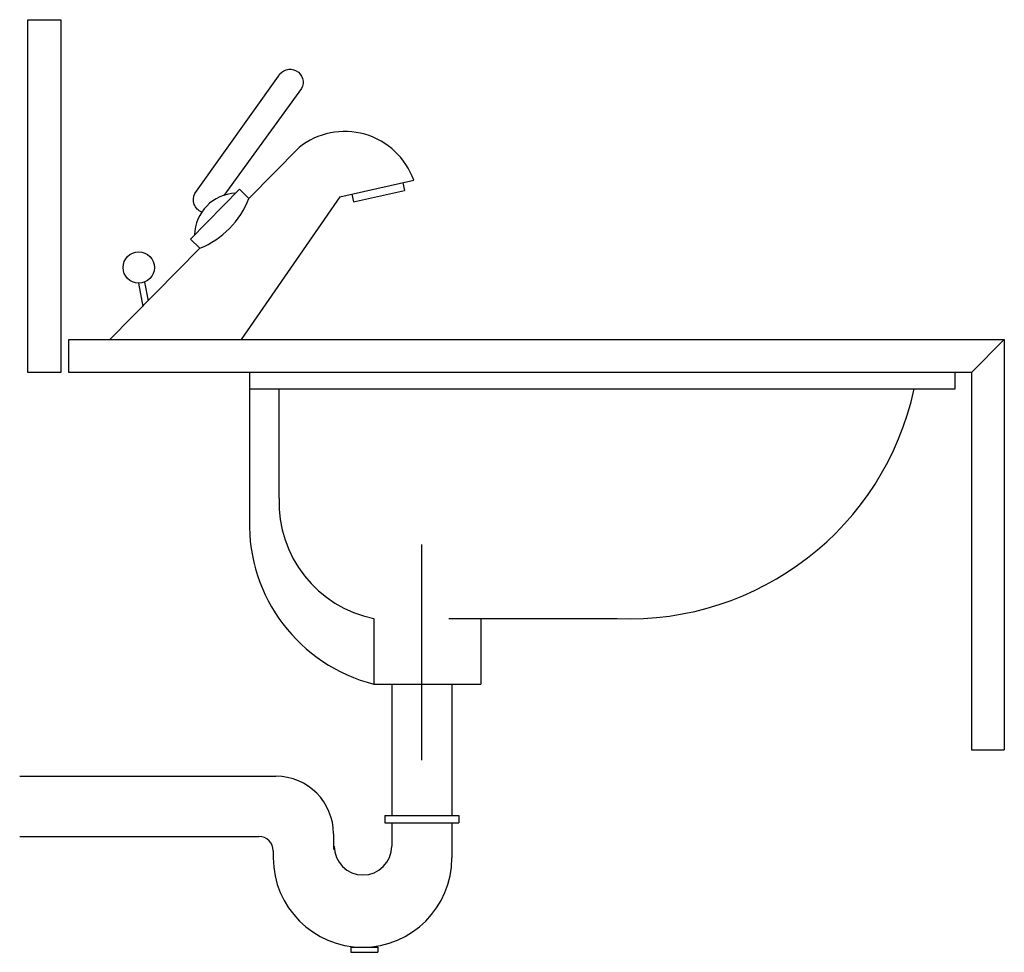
# Model space of a CAD drawing. Header units: millimetres. Extents: x 272.079 to 272.679, y 256.763 to 257.331.
import ezdxf

# ---------------------------------------------------------------- set-up
doc = ezdxf.new("R2010")
doc.units = ezdxf.units.MM
doc.layers.add('MSAN', color=6, linetype='Continuous')

# ---------------------------------------------------------------- blocks, each defined once
blk = doc.blocks.new('B-MONO-L')
at = {"layer": 'MSAN'}
for p, q in [((0.04468, 0.08607), (0.07522, 0.11711)), ((0.1, 0.087), (0.1451, 0.09712)), ((0.00901, 0.0613), (0.03893, 0.09172)), ((0.03893, 0.09172), (0.04468, 0.08607)), ((0.10845, 0.08396), (0.13943, 0.09091)), ((0.13838, 0.09561), (0.13943, 0.09091)), ((0.1, 0.087), (0.04, 0)), ((0.10739, 0.08866), (0.10845, 0.08396)), ((0.00901, 0.0613), (0.01475, 0.05565)), ((-0.04, 0), (0.01475, 0.05565)), ((-0.02269, 0.03439), (-0.02008, 0.02025)), ((-0.01893, 0.03508), (-0.01681, 0.02357)), ((-0.04, 0), (0.04, 0))]:
    blk.add_line(p, q, dxfattribs=at)
for points in [[(0.01175, 0.08902), (0.06265, 0.16059, -1), (0.07674, 0.15301), (0.02932, 0.08791, -1)], [(0.01594, 0.07776, -0.452245), (0.01175, 0.08902)]]:
    blk.add_lwpolyline(points, format="xyb", dxfattribs=at)
blk.add_circle((-0.0225, 0.04392), 0.00953, dxfattribs=at)
for centre, radius, start, end in [((0.10306, 0.08229), 0.04458, 19.42631, 128.64218), ((0.03762, 0.06308), 0.02618, 92.47067, 178.4629), ((-0.00559, 0.10559), 0.05392, 292.15934, 338.77424)]:
    blk.add_arc(centre, radius, start, end, dxfattribs=at)
blk = doc.blocks.new('B-LAV-L')
at = {"layer": 'MSAN'}
for p, q in [((-0.83018, 0.95591), (-0.81018, 0.95591)), ((-0.83018, 0.74091), (-0.83018, 0.95591)), ((-0.81018, 0.95591), (-0.81018, 0.74091)), ((-0.80518, 0.76091), (-0.23518, 0.76091)), ((-0.80518, 0.74091), (-0.80518, 0.76091)), ((-0.25518, 0.74091), (-0.23518, 0.76091)), ((-0.23518, 0.76091), (-0.23518, 0.51091)), ((-0.81018, 0.74091), (-0.83018, 0.74091)), ((-0.25518, 0.74091), (-0.80518, 0.74091)), ((-0.26515, 0.74091), (-0.69515, 0.74091)), ((-0.69515, 0.74091), (-0.69515, 0.73091)), ((-0.26515, 0.73091), (-0.26515, 0.74091)), ((-0.25518, 0.74091), (-0.25518, 0.51091)), ((-0.69515, 0.73091), (-0.26515, 0.73091)), ((-0.69515, 0.73091), (-0.69515, 0.65091)), ((-0.67711, 0.66422), (-0.67711, 0.73091)), ((-0.59015, 0.50458), (-0.59015, 0.63608)), ((-0.61928, 0.59091), (-0.61928, 0.55091)), ((-0.57374, 0.59091), (-0.47103, 0.59091)), ((-0.55407, 0.59091), (-0.55407, 0.55091)), ((-0.61928, 0.55091), (-0.55407, 0.55091)), ((-0.6085, 0.55091), (-0.6085, 0.47092)), ((-0.57181, 0.55091), (-0.57181, 0.47092)), ((-0.25518, 0.51091), (-0.23518, 0.51091)), ((-0.83518, 0.49475), (-0.67899, 0.49475)), ((-0.61274, 0.47092), (-0.56757, 0.47092)), ((-0.61274, 0.47092), (-0.61274, 0.4664)), ((-0.56757, 0.47092), (-0.56757, 0.4664)), ((-0.61274, 0.4664), (-0.56757, 0.4664)), ((-0.6085, 0.4664), (-0.6085, 0.45217)), ((-0.57181, 0.4664), (-0.57181, 0.44505)), ((-0.83518, 0.45806), (-0.6894, 0.45806)), ((-0.64394, 0.4597), (-0.64394, 0.45023)), ((-0.68063, 0.4493), (-0.68063, 0.44505)), ((-0.63344, 0.39072), (-0.63344, 0.38749)), ((-0.63344, 0.39072), (-0.61701, 0.39072)), ((-0.61701, 0.39072), (-0.61701, 0.38749)), ((-0.63344, 0.38749), (-0.61701, 0.38749))]:
    blk.add_line(p, q, dxfattribs=at)
for centre, radius, start, end in [((-0.46373, 0.76833), 0.17757, 267.64626, 347.83532), ((-0.60483, 0.66178), 0.07233, 178.06755, 258.47606), ((-0.59466, 0.64837), 0.10052, 178.55238, 255.82665), ((-0.67899, 0.4597), 0.03505, 0, 90), ((-0.6894, 0.4493), 0.00876, 0, 90), ((-0.62602, 0.45217), 0.01752, 180, 0), ((-0.62622, 0.44505), 0.05441, 180, 0)]:
    blk.add_arc(centre, radius, start, end, dxfattribs=at)
blk.add_blockref('B-MONO-L', (-0.74015, 0.76091), dxfattribs=at)

msp = doc.modelspace()

# ---------------------------------------------------------------- block references
at = {"layer": 'MSAN'}
msp.add_blockref('B-LAV-L', (272.91378, 256.37533), dxfattribs=at)

doc.saveas('drawing.dxf')
